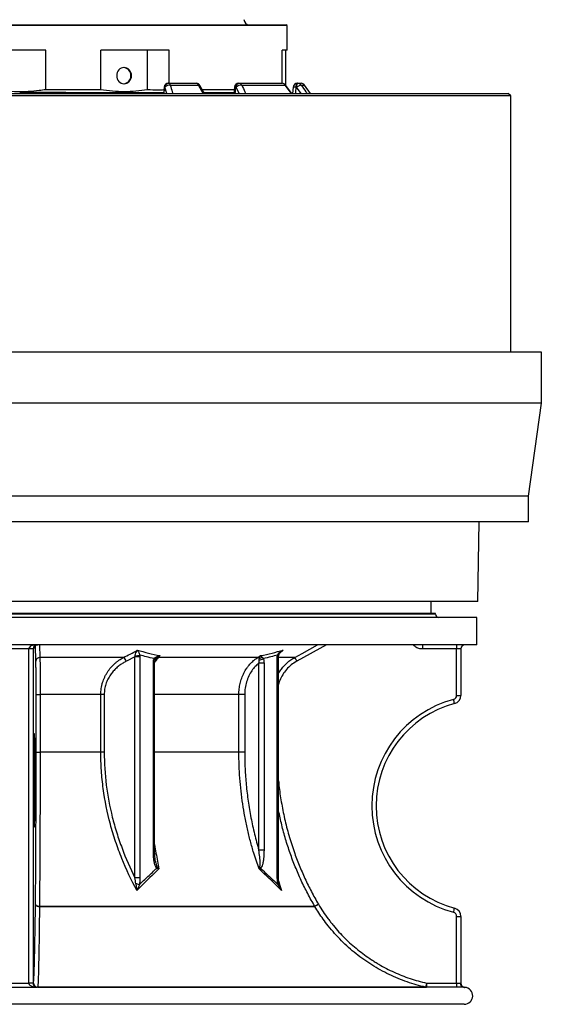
# Model space of a CAD drawing. Header units: millimetres. Extents: x 1298 to 2528, y 500 to 3537.
# Tile 2 of 6: x 1913 to 2528, y 500 to 1661. Entities that reach past the tile are written whole.
import ezdxf

# ---------------------------------------------------------------- set-up
doc = ezdxf.new("R2010")
doc.units = ezdxf.units.MM

msp = doc.modelspace()

# ---------------------------------------------------------------- linework, layer by layer
at = {"color": 7, "linetype": 'Continuous', "lineweight": 25}
for p, q in [((1913.5, 1653.8), (1598.5, 1653.8)), ((1599.5, 1654.8), (1913.5, 1654.8)), ((1913.5, 1654.8), (2227.5, 1654.8)), ((2228.5, 1653.8), (1913.5, 1653.8)), ((2228.5, 1653.8), (2227.5, 1654.8)), ((2228.5, 1624.8), (2228.5, 1653.8)), ((1943.5, 1624.8), (1883.5, 1624.8)), ((1943.5, 1578.2), (1943.5, 1624.8)), ((2063.6, 1624.8), (2008.4, 1624.8)), ((2008.4, 1578.2), (2008.4, 1624.8)), ((2089.3, 1624.8), (2063.6, 1624.8)), ((2063.6, 1578.2), (2063.6, 1624.8)), ((2089.3, 1585.8), (2089.3, 1624.8)), ((2227.1, 1624.8), (2222.8, 1624.8)), ((2222.8, 1585.8), (2222.8, 1624.8)), ((2228.5, 1624.8), (2227.1, 1624.8)), ((2227.1, 1583), (2227.1, 1624.8)), ((2083.2, 1581.3), (2082.5, 1573.8)), ((2084.2, 1581.2), (2083.9, 1581.2)), ((2088.2, 1585.8), (2088.5, 1585.8)), ((2088.5, 1585.8), (2121.2, 1585.8)), ((2090.6, 1583.7), (2123.7, 1583.7)), ((2131, 1573.8), (2125.5, 1583.3)), ((2166.4, 1581.2), (2165.7, 1573.8)), ((2168.3, 1581.2), (2167.9, 1581.2)), ((2171.4, 1585.8), (2171.8, 1585.8)), ((2171.8, 1585.8), (2222.5, 1585.8)), ((2174.9, 1583.7), (2226.3, 1583.7)), ((2233.9, 1573.8), (2226.5, 1583.7)), ((2235.5, 1581.1), (2235, 1573.8)), ((2239.7, 1581.2), (2239.2, 1581.2)), ((2240.5, 1585.8), (2241, 1585.8)), ((2241, 1585.8), (2244.9, 1585.8)), ((2256.2, 1573.8), (2249, 1583.7)), ((2492.5, 1570.8), (1334.5, 1570.8)), ((1337.5, 1573.8), (2489.5, 1573.8)), ((1913.2, 1574.8), (1913.8, 1574.8)), ((2008.4, 1578.2), (1943.5, 1578.2)), ((1967.2, 1574.8), (1968.1, 1573.8)), ((2166.2, 1578.2), (2128.6, 1578.2)), ((2492.5, 1570.8), (2489.5, 1573.8)), ((2492.5, 1268.7), (2492.5, 1570.8)), ((1913.5, 1268.7), (1298.5, 1268.7)), ((2528.5, 1268.7), (1913.5, 1268.7)), ((2528.5, 1208.7), (2528.5, 1268.7)), ((1913.5, 1208.7), (1298.5, 1208.7)), ((2528.5, 1208.7), (1913.5, 1208.7)), ((2513.5, 1098.7), (2528.5, 1208.7)), ((1913.5, 1098.7), (1313.5, 1098.7)), ((2513.5, 1098.7), (1913.5, 1098.7)), ((2513.5, 1068.7), (2513.5, 1098.7)), ((1913.5, 1068.7), (1313.5, 1068.7)), ((2513.5, 1068.7), (1913.5, 1068.7)), ((2453.5, 974.8), (2455.1, 1068.7)), ((2453.5, 974.8), (1373.5, 974.8)), ((2398.5, 960.7), (2398.5, 974.8)), ((2452.5, 955.7), (1374.5, 955.7)), ((2403.5, 960.7), (1423.5, 960.7)), ((2403.5, 959.7), (2403.5, 960.7)), ((2452.5, 923.7), (2452.5, 955.7)), ((2452.5, 923.7), (1374.5, 923.7)), ((1923.6, 918.7), (1903.4, 918.7)), ((1928.6, 918.7), (1923.6, 918.7)), ((1923.6, 524.7), (1923.6, 918.7)), ((1929.3, 918.7), (1928.6, 918.7)), ((1928.6, 918.7), (1928.6, 524.7)), ((1936.2, 923.7), (1936.7, 908.7)), ((2274.8, 923.7), (2239.9, 904.3)), ((2428.5, 918.7), (2388.2, 918.7)), ((2428.5, 864), (2428.5, 918.7)), ((2433.5, 918.7), (2428.5, 918.7)), ((2433.5, 918.7), (2433.5, 864)), ((2035.3, 908.7), (1936.7, 908.7)), ((2048.8, 909.4), (2038.7, 904.3)), ((2048.8, 909.4), (2049, 910.6)), ((2048.8, 648.8), (2048.8, 909.4)), ((2054.8, 909.4), (2048.8, 909.4)), ((2054.7, 911.4), (2054.8, 909.4)), ((2054.8, 909.4), (2054.8, 648.8)), ((2078.3, 910.8), (2076.4, 908.7)), ((2193.8, 908.7), (2076.4, 908.7)), ((2193.8, 908.7), (2197.2, 910.8)), ((2216.9, 909.4), (2217.1, 911.4)), ((2216.9, 648.8), (2216.9, 909.4)), ((2218.4, 648.8), (2218.4, 909.4)), ((2070.6, 681.5), (2070.6, 901.9)), ((2072, 681.5), (2072, 901.9)), ((2195.1, 681.5), (2195.1, 901.9)), ((2201.2, 901.9), (2195.1, 901.9)), ((2201.2, 901.9), (2201.2, 681.5)), ((1932.3, 797.1), (1932.3, 865)), ((1932.3, 865), (1936.9, 865)), ((2008.5, 865), (1936.9, 865)), ((1936.9, 865), (1936.9, 797.1)), ((2012.6, 865), (2008.5, 865)), ((2008.5, 797.1), (2008.5, 865)), ((2012.6, 865), (2012.6, 797.1)), ((2171.5, 797.1), (2171.5, 865)), ((2178.4, 865), (2171.5, 865)), ((2178.4, 865), (2178.4, 797.1)), ((2428.5, 864), (2433.5, 864)), ((1932.3, 797.1), (1936.9, 797.1)), ((2008.5, 797.1), (1936.9, 797.1)), ((2012.6, 797.1), (2008.5, 797.1)), ((2178.4, 797.1), (2171.5, 797.1)), ((2201.2, 681.5), (2195.1, 681.5)), ((2073.1, 668.1), (2073, 668.3)), ((2073.1, 668.4), (2073.1, 668.1)), ((2054.8, 648.8), (2048.8, 648.8)), ((2261.2, 615), (1936.1, 615)), ((1936.1, 615), (2261.2, 615)), ((2428.5, 524.7), (2428.5, 603.3)), ((2428.5, 603.3), (2433.5, 603.3)), ((2433.5, 603.3), (2433.5, 524.6)), ((1928.6, 524.7), (1923.6, 524.7)), ((1928.6, 524.7), (1929.2, 524.7)), ((2393.1, 524.7), (2428.5, 524.7)), ((2428.5, 524.7), (2433, 524.7)), ((1933.4, 519.7), (1933.4, 519.6)), ((2437.5, 519.7), (1933.4, 519.7)), ((1934.1, 519.8), (2392, 519.8)), ((2438.1, 519.6), (2438.1, 519.6)), ((2437.5, 499.7), (1389.5, 499.7))]:
    msp.add_line(p, q, dxfattribs=at)
at = {"color": 1, "linetype": 'Continuous', "lineweight": 25}
for p, q in [((2086.3, 1573.8), (2084.2, 1581.2)), ((2129.5, 1573.8), (2123.7, 1583.7)), ((2171.7, 1573.8), (2168.3, 1581.2)), ((2233.6, 1573.8), (2226.3, 1583.7)), ((2244.9, 1573.8), (2239.7, 1581.2)), ((2245, 1583.7), (2249, 1583.7)), ((1914.2, 1574.8), (1914.3, 1573.8)), ((2403.5, 959.7), (1423.5, 959.7)), ((1931.9, 904.3), (1931.3, 922.7)), ((2074.1, 907.8), (2073.8, 907.4)), ((2218.4, 909.4), (2216.9, 909.4)), ((2237.5, 908.7), (2218.4, 908.7)), ((2223.7, 917.2), (2219.8, 913.8)), ((2072, 901.9), (2070.6, 901.9)), ((2171.5, 865), (2072, 865)), ((2171.5, 797.1), (2072, 797.1)), ((2072, 681.5), (2070.6, 681.5)), ((2218.4, 648.8), (2216.9, 648.8))]:
    msp.add_line(p, q, dxfattribs=at)
at = {"color": 7, "linetype": 'Continuous', "lineweight": 25, "flags": 128}
for points in [[(2044.7, 1594.8), (2044.6, 1596.6), (2044.1, 1598.4), (2043.3, 1600), (2042.2, 1601.5), (2040.9, 1602.7), (2039.3, 1603.5), (2037.7, 1604.1), (2036, 1604.3), (2034.3, 1604.1), (2032.7, 1603.5), (2031.1, 1602.7), (2029.8, 1601.5), (2028.7, 1600), (2027.9, 1598.4), (2027.4, 1596.6), (2027.3, 1594.8), (2027.4, 1592.9), (2027.9, 1591.1), (2028.7, 1589.5), (2029.8, 1588), (2031.1, 1586.9), (2032.7, 1586), (2034.3, 1585.4), (2036, 1585.3), (2037.7, 1585.4), (2039.3, 1586), (2040.9, 1586.9), (2042.2, 1588), (2043.3, 1589.5), (2044.1, 1591.1), (2044.6, 1592.9), (2044.7, 1594.8)], [(2167.9, 1581.2), (2168, 1582.1), (2168.2, 1583), (2168.6, 1583.8), (2169, 1584.5), (2169.5, 1585), (2170.1, 1585.4), (2170.7, 1585.7), (2171.4, 1585.8)], [(2168.3, 1581.2), (2168.4, 1582.1), (2168.6, 1583), (2169, 1583.8), (2169.4, 1584.5), (2169.9, 1585), (2170.5, 1585.4), (2171.1, 1585.7), (2171.8, 1585.8)], [(2239.2, 1581.2), (2239.2, 1582.1), (2239.3, 1583), (2239.4, 1583.8), (2239.6, 1584.5), (2239.8, 1585), (2240, 1585.4), (2240.2, 1585.7), (2240.5, 1585.8)], [(2239.7, 1581.2), (2239.8, 1582.1), (2239.9, 1583), (2240, 1583.8), (2240.2, 1584.5), (2240.3, 1585), (2240.6, 1585.4), (2240.8, 1585.7), (2241, 1585.8)], [(2239.7, 1581.2), (2240.6, 1581.8), (2241.4, 1582.3), (2242.2, 1582.8), (2243, 1583.2), (2243.7, 1583.5), (2244.3, 1583.7), (2244.7, 1583.8), (2245, 1583.7)], [(2237.5, 908.7), (2246.2, 913.5), (2264.5, 923.7)], [(1936.1, 615), (1935.2, 615.1), (1934.3, 615.3), (1933.5, 615.5), (1932.8, 615.8), (1932.2, 616.2), (1931.8, 616.6), (1931.5, 617.1), (1931.4, 617.6)], [(1931.4, 617.6), (1931.5, 617.1), (1931.8, 616.6), (1932.2, 616.2), (1932.8, 615.8), (1933.5, 615.5), (1934.3, 615.3), (1935.2, 615.1), (1936.1, 615)], [(1936.1, 615), (1936.1, 615), (1936.1, 615), (1936.1, 615), (1936.1, 615), (1936.1, 615), (1936.1, 615), (1936.1, 615), (1936.1, 615)], [(1928.6, 524.6), (1928.5, 524.6), (1928.2, 524.6), (1927.7, 524.6), (1927.1, 524.6), (1926.3, 524.6), (1925.5, 524.6), (1924.5, 524.6), (1923.6, 524.6)]]:
    msp.add_lwpolyline(points, dxfattribs=at)
at = {"color": 1, "linetype": 'Continuous', "lineweight": 25, "flags": 128}
for points in [[(2226.5, 1583.7), (2226.5, 1583.8), (2226.3, 1583.7)], [(2072.6, 905.7), (2072.6, 905.7), (2072.6, 906), (2072.6, 906.2), (2072.4, 906.5), (2072.2, 906.8), (2071.8, 907.1), (2071.5, 907.4)], [(2218.5, 910.8), (2218.5, 910.8), (2218.4, 910.9), (2218.3, 911), (2218, 911.2), (2217.6, 911.3), (2217.1, 911.4)]]:
    msp.add_lwpolyline(points, dxfattribs=at)
at = {"color": 7, "linetype": 'Continuous', "lineweight": 25}
for centre, radius, start, end in [((2183.5, 1660.8), 6, 180, 270), ((2034.8, 1595.1), 9.18, 357.8046, 84.9075), ((2034.8, 1594.4), 9.18, 275.0925, 2.1961), ((2088.2, 1580.8), 5, 90, 174.2578), ((2088.5, 1581.1), 4.63, 93.9469, 179.2858), ((2088.8, 1581.1), 4.63, 93.9469, 179.2857), ((2090, 1575.8), 7.9, 85.2625, 137.1634), ((2088, 1583.1), 2.69, 12.4799, 79.5552), ((2121.2, 1580.8), 5, 30.3425, 90), ((2120.8, 1582.8), 3.03, 18.3075, 83.4619), ((2171.4, 1580.8), 5, 90, 174.7204), ((2174.5, 1574.8), 8.92, 87.0123, 134.1029), ((2171.6, 1582), 3.72, 26.4138, 87.2346), ((2222.5, 1580.8), 5, 36.4176, 90), ((2222.5, 1581.2), 4.57, 33.3129, 89.3745), ((2240.5, 1580.8), 5, 90, 176.317), ((2241, 1580.8), 4.92, 35.5482, 89.9022), ((2244.9, 1580.8), 5, 36, 90), ((2407.5, 959.7), 4, 180, 270), ((1934.3, 918.7), 5, 90.0043, 180.0044), ((2531.3, 919.9), 143.1, 178.4991, 180.501), ((2572, 919.9), 143.5, 178.5017, 180.4984), ((2438.5, 918.7), 5, 90, 180), ((1936.6, 904), 4.74, 88.817, 175.5496), ((2030.9, 901.8), 8.15, 18.0476, 57.8506), ((2046.8, 944.9), 34.4, 273.592, 283.1578), ((2072.1, 907.8), 1.99, 0.6561, 44.983), ((2076.3, 905.3), 3.36, 88.4752, 131.7892), ((2193.5, 905.4), 3.32, 47.484, 83.9211), ((2192.6, 918.7), 13.6, 282.7278, 304.231), ((2194.8, 914.5), 6.74, 278.2981, 308.3418), ((2388.2, 987.8), 170.2, 207.704, 209.3799), ((2458.5, 733.7), 130, 105.0261, 254.9739), ((2423.5, 864), 5, 285.0261, 0), ((2282.4, 819.7), 147.8, 13.5756, 15.5097), ((2423.5, 864), 10, 285.0261, 0), ((2458.5, 733.7), 125, 105.0261, 254.9739), ((2069.9, 662.2), 5.18, 334.2977, 353.7336), ((2190.2, 656.7), 7.71, 25.2442, 40.14), ((2046.6, 621), 21, 69.1646, 80.963), ((2416.5, 357.7), 300.5, 120.1716, 121.1172), ((2416.8, 360.5), 298.3, 120.494, 121.4466), ((2267.2, 618.6), 6.95, 210.3559, 210.5845), ((2282.4, 647.6), 147.8, 344.4904, 346.4243), ((2423.5, 603.3), 5, 0, 74.9739), ((2423.5, 603.3), 10, 0, 74.9739), ((1934.2, 524.7), 5, 179.9956, 269.9956), ((1934.2, 524.7), 4.96, 180.9782, 269.9113), ((2537.4, 490.5), 148.3, 166.6893, 168.6176), ((2536.3, 523.4), 143.2, 179.4999, 181.5), ((2572, 523.4), 143.5, 179.5016, 181.4983), ((2437.7, 524.4), 4.76, 177.0606, 266.7245), ((2438.5, 524.6), 5, 180.0002, 266.1727), ((2438.5, 524.6), 5, 179.9999, 244.2736), ((1932.9, 518.3), 1.35, 85.3393, 103.0424), ((1933.4, 524.7), 5, 265.063, 269.9998), ((1934.3, 519.8), 0.176, 178.5917, 223.3918), ((2393.1, 524.7), 5, 257.1575, 270), ((2437.5, 509.7), 10, 270, 86.1777)]:
    msp.add_arc(centre, radius, start, end, dxfattribs=at)
at = {"color": 1, "linetype": 'Continuous', "lineweight": 25}
for centre, radius, start, end in [((2074.7, 1491.1), 90.6, 84.2195, 84.6398), ((2124.3, 1582.1), 1.68, 43.8379, 109.862), ((2167.1, 1575.9), 5.32, 81.1818, 96.9148), ((2237.7, 1571.1), 10.2, 81.3023, 102.2441), ((2217.2, 642.7), 2.07, 281.9158, 330.0253)]:
    msp.add_arc(centre, radius, start, end, dxfattribs=at)
for centre, major_axis, ratio, start_param, end_param in [((2171.7, 4922.2), (438.7, 5783.4), 0.034827, 4.097557, 4.099133), ((2114.4, 4476.5), (342.1, 5516.4), 0.049347, 4.161315, 4.162899), ((1987, 4476.5), (125.5, 5516.4), 0.067633, 4.159793, 4.161377), ((1930.1, 763.7), (0, 55), 0.017463, 5.964763, 6.465035), ((1930.1, 763.7), (0, 55), 0.017463, 2.956216, 3.386904)]:
    msp.add_ellipse(centre, major_axis=major_axis, ratio=ratio, start_param=start_param, end_param=end_param, dxfattribs=at)
at = {"color": 7, "linetype": 'Continuous', "lineweight": 25}
for centre, major_axis, ratio, start_param, end_param in [((1933.4, 918.7), (9.83, 0), 0.508804, 1.570796, 3.141593), ((1933.4, 918.7), (0, 5), 0.965547, 0, 1.570796), ((1930.1, 763.7), (0, 55), 0.017463, 0.181849, 1.570796), ((1930.1, 763.7), (0, 55), 0.017463, 3.386904, 5.964763), ((1930.1, 763.7), (0, 55), 0.017463, 1.570796, 2.956216), ((1933.6, 524.7), (-10, 0), 0.999848, 0, 0.004016), ((1933.6, 524.7), (5, 0), 0.999543, 3.141593, 3.145609)]:
    msp.add_ellipse(centre, major_axis=major_axis, ratio=ratio, start_param=start_param, end_param=end_param, dxfattribs=at)
at = {"color": 1, "linetype": 'Continuous', "lineweight": 25}
for points, knots in [([(2090.6, 1583.7), (2091.4, 1581), (2092.3, 1577.7), (2093.3, 1574.4), (2093.5, 1573.8)], [0, 0, 0, 0, 0.8107453, 1, 1, 1, 1]), ([(2174.9, 1583.7), (2176.2, 1581), (2177.7, 1577.7), (2179.2, 1574.4), (2179.5, 1573.8)], [0, 0, 0, 0, 0.806737, 1, 1, 1, 1]), ([(2245, 1583.7), (2246.9, 1581), (2249.2, 1577.7), (2251.5, 1574.4), (2251.9, 1573.8)], [0, 0, 0, 0, 0.806736, 1, 1, 1, 1]), ([(1929.4, 919.4), (1929.3, 919.2), (1929.3, 918.8), (1929.3, 918.7), (1929.3, 918.7)], [0, 0, 0, 0, 0.440903, 1, 1, 1, 1]), ([(2076.4, 908.7), (2075.2, 907.3), (2073.7, 905.4), (2072.4, 903.1), (2072.1, 902.6)], [0, 0, 0, 0, 0.781183, 1, 1, 1, 1]), ([(2218.4, 889.8), (2218.7, 890.4), (2219.9, 892.7), (2222.6, 896.2), (2226.3, 900.4), (2230.5, 904.2), (2234.3, 906.9), (2236.7, 908.2), (2237.5, 908.7)], [0, 0, 0, 0, 0.075311, 0.281551, 0.487908, 0.694921, 0.901279, 1, 1, 1, 1]), ([(2223.7, 917.2), (2223.7, 917.2), (2222.8, 916.7), (2222.1, 916), (2221.3, 915.4)], [0, 0, 0, 0, 0.006186, 1, 1, 1, 1]), ([(2239.9, 904.3), (2239.2, 903.9), (2236.3, 902.3), (2231.6, 898.7), (2226.3, 893.2), (2222.2, 886.8), (2219.5, 881.3), (2218.7, 877.8), (2218.4, 876.8)], [0, 0, 0, 0, 0.067386, 0.278751, 0.490115, 0.701344, 0.912572, 1, 1, 1, 1]), ([(2218.4, 763), (2218.5, 761.2), (2219.2, 753), (2221.5, 738.1), (2225.3, 718.5), (2230.3, 698.9), (2236.2, 680.6), (2242.6, 663.7), (2249.4, 648), (2256.9, 632.5), (2262.6, 622.6), (2265.4, 617.6)], [0, 0, 0, 0, 0.033454, 0.161033, 0.29232, 0.423713, 0.555, 0.66573, 0.776461, 0.88823, 1, 1, 1, 1]), ([(2261.2, 615), (2258.3, 620.1), (2252.6, 630.1), (2244.9, 645.8), (2238, 661.7), (2231.9, 677.9), (2226.5, 694.4), (2222, 711.1), (2219.6, 722.4), (2218.4, 728)], [0, 0, 0, 0, 0.14312, 0.286407, 0.429694, 0.572813, 0.714964, 0.857862, 1, 1, 1, 1]), ([(2072, 688), (2072.6, 684.7), (2073.6, 678.1), (2075.4, 668.5), (2076.6, 662.4), (2077.2, 659.3)], [0, 0, 0, 0, 0.348288, 0.675321, 1, 1, 1, 1]), ([(2073.1, 668.1), (2073.2, 667.5), (2073.5, 665.9), (2074, 663.6), (2074.8, 662.1), (2075.1, 661.7)], [0, 0, 0, 0, 0.230313, 0.747183, 1, 1, 1, 1]), ([(2218.6, 644.5), (2218.7, 644.1), (2219.7, 640.5), (2220.8, 637), (2221.8, 633.8)], [0, 0, 0, 0, 0.0969881, 1, 1, 1, 1]), ([(2219.5, 639.8), (2219.7, 639.3), (2220.2, 637.5), (2221.1, 635.5), (2221.7, 634.1), (2221.8, 633.8), (2221.8, 633.8)], [0, 0, 0, 0, 0.267375, 0.853759, 0.997025, 1, 1, 1, 1])]:
    msp.add_open_spline(points, degree=3, knots=knots, dxfattribs=at)
at = {"color": 7, "linetype": 'Continuous', "lineweight": 25}
for points, knots in [([(1943.5, 1578.2), (1941, 1577.8), (1934.1, 1576.8), (1922.9, 1575.8), (1909.8, 1575.6), (1896.6, 1576.3), (1887.9, 1577.6), (1883.5, 1578.2)], [0, 0, 0, 0, 0.127076, 0.343039, 0.558997, 0.779493, 1, 1, 1, 1]), ([(1914.2, 1574.8), (1913.9, 1574.8), (1913.5, 1574.8), (1913, 1574.8), (1912.8, 1574.8)], [0, 0, 0, 0, 0.500045, 1, 1, 1, 1]), ([(1967.2, 1574.8), (1966.6, 1574.8), (1965.5, 1574.8), (1963.8, 1574.8), (1962.1, 1574.8), (1960.4, 1574.8), (1958.7, 1574.8), (1957, 1574.8), (1955.3, 1574.8), (1953.6, 1574.8), (1951.9, 1574.8), (1950.2, 1574.8), (1948.5, 1574.8), (1946.8, 1574.8), (1945.1, 1574.8), (1943.4, 1574.8), (1941.6, 1574.8), (1939.9, 1574.8), (1938.2, 1574.8), (1936.5, 1574.8), (1934.8, 1574.8), (1933.1, 1574.8), (1931.4, 1574.8), (1929.7, 1574.8), (1927.9, 1574.8), (1926.2, 1574.8), (1924.5, 1574.8), (1922.8, 1574.8), (1921.1, 1574.8), (1919.4, 1574.8), (1917.6, 1574.8), (1915.9, 1574.8), (1914.8, 1574.8), (1914.2, 1574.8)], [0, 0, 0, 0, 0.032299, 0.064586, 0.096862, 0.129128, 0.161384, 0.193632, 0.225873, 0.258108, 0.290337, 0.322562, 0.354783, 0.387002, 0.41922, 0.451437, 0.483654, 0.515873, 0.548095, 0.58032, 0.612549, 0.644784, 0.677025, 0.709273, 0.74153, 0.773796, 0.806072, 0.83836, 0.87066, 0.902973, 0.9353, 0.967642, 1, 1, 1, 1]), ([(1967.2, 1574.8), (1972.8, 1574.8), (1984.1, 1574.8), (2000.8, 1574.8), (2017.2, 1574.8), (2034.3, 1574.8), (2052, 1574.8), (2068.5, 1574.8), (2078.4, 1574.8), (2082.6, 1574.8)], [0, 0, 0, 0, 0.138215, 0.27643, 0.414645, 0.552859, 0.717078, 0.881297, 1, 1, 1, 1]), ([(2063.6, 1578.2), (2059.1, 1577.5), (2050.1, 1576.1), (2036.3, 1575.6), (2022.3, 1576.1), (2013, 1577.5), (2008.4, 1578.2)], [0, 0, 0, 0, 0.2466161, 0.4932178, 0.7466009, 1, 1, 1, 1]), ([(2082.9, 1577.9), (2080.7, 1577.8), (2074.3, 1577.4), (2067.9, 1577.9), (2063.6, 1578.2)], [0, 0, 0, 0, 0.331319, 1, 1, 1, 1]), ([(2130.5, 1574.8), (2131.9, 1574.8), (2138.4, 1574.8), (2148.9, 1574.8), (2159.2, 1574.8), (2164.5, 1574.8), (2165.8, 1574.8)], [0, 0, 0, 0, 0.110638, 0.491316, 0.871995, 1, 1, 1, 1]), ([(1929.3, 919.4), (1929.3, 919.4), (1929.3, 919.4), (1929.4, 919.4), (1929.4, 919.7), (1929.5, 920), (1929.7, 920.6), (1930, 921.3), (1930.5, 922), (1931.3, 922.7), (1932, 923.1), (1932.4, 923.3), (1932.4, 923.3)], [0, 0, 0, 0, 0.025923, 0.131269, 0.212537, 0.289743, 0.392427, 0.512178, 0.646819, 0.800213, 0.968819, 1, 1, 1, 1]), ([(1932.4, 923.3), (1932.7, 923.4), (1933.3, 923.6), (1934, 923.6), (1934.3, 923.6)], [0, 0, 0, 0, 0.5117429, 1, 1, 1, 1]), ([(2388.2, 918.7), (2387.6, 918.7), (2386.2, 918.7), (2383.9, 919.2), (2381.5, 920.1), (2379.4, 921.4), (2377.9, 922.7), (2377.1, 923.5), (2377, 923.7)], [0, 0, 0, 0, 0.13922, 0.339768, 0.540316, 0.740752, 0.941187, 1, 1, 1, 1]), ([(1936.7, 908.7), (1936.7, 907.6), (1936.7, 906.4), (1936.8, 903.8), (1936.8, 902.3), (1936.8, 900), (1936.8, 899.2), (1936.8, 897.6), (1936.8, 896.7), (1936.8, 894.1), (1936.8, 892.3), (1936.8, 888.5), (1936.9, 886.5), (1936.9, 883.9), (1936.9, 883.4), (1936.9, 882.4), (1936.9, 881.8), (1936.9, 880.3), (1936.9, 879.2), (1936.9, 876), (1936.9, 873.8), (1936.9, 870.5), (1936.9, 869.4), (1936.9, 867.2), (1936.9, 866.1), (1936.9, 865)], [0, 0, 0, 0, 0.125, 0.125, 0.25, 0.25, 0.3125, 0.3125, 0.375, 0.375, 0.5, 0.5, 0.625, 0.625, 0.65625, 0.65625, 0.6875, 0.6875, 0.75, 0.75, 0.875, 0.875, 0.9375, 0.9375, 1, 1, 1, 1]), ([(2008.5, 865), (2008.5, 867.4), (2008.7, 869.7), (2009.2, 873.2), (2009.4, 874.4), (2009.8, 876.1), (2010, 876.7), (2010.3, 877.8), (2010.4, 878.4), (2011.3, 881.2), (2012.2, 883.4), (2013.6, 886.5), (2014.1, 887.5), (2015, 889), (2015.3, 889.5), (2015.9, 890.5), (2016.2, 890.9), (2017.7, 893.3), (2019, 895.1), (2021.9, 898.4), (2023.4, 899.9), (2025.7, 902.1), (2026.6, 902.8), (2028.2, 904.1), (2029.1, 904.8), (2031.7, 906.6), (2033.4, 907.7), (2035.3, 908.7)], [0, 0, 0, 0, 0.125, 0.125, 0.1875, 0.1875, 0.21875, 0.21875, 0.25, 0.25, 0.375, 0.375, 0.4375, 0.4375, 0.46875, 0.46875, 0.5, 0.5, 0.625, 0.625, 0.75, 0.75, 0.8125, 0.8125, 0.875, 0.875, 1, 1, 1, 1]), ([(2035.3, 908.7), (2037.9, 910), (2043.5, 912.9), (2049, 915.7), (2051.9, 917.2)], [0, 0, 0, 0, 0.474443, 1, 1, 1, 1]), ([(2049, 910.6), (2049.1, 911.3), (2049.5, 913.1), (2050.5, 915.3), (2051.4, 916.6), (2051.9, 917.2), (2051.9, 917.2)], [0, 0, 0, 0, 0.253808, 0.603332, 0.997844, 1, 1, 1, 1]), ([(2051.9, 917.2), (2056.2, 916.1), (2064.9, 913.7), (2073.8, 911.8), (2078.3, 910.8)], [0, 0, 0, 0, 0.486761, 1, 1, 1, 1]), ([(2051.9, 917.2), (2051.9, 917.2), (2052.2, 916.8), (2052.9, 915.6), (2053.8, 913.7), (2054.4, 912.1), (2054.7, 911.4)], [0, 0, 0, 0, 0.002159, 0.397113, 0.746572, 1, 1, 1, 1]), ([(2071.5, 907.4), (2068.4, 908.1), (2062.8, 909.3), (2057.2, 910.8), (2054.7, 911.4)], [0, 0, 0, 0, 0.54476, 1, 1, 1, 1]), ([(2070.6, 901.9), (2070.6, 902.7), (2070.7, 904.3), (2071, 906.2), (2071.4, 907.2), (2071.5, 907.4)], [0, 0, 0, 0, 0.41232, 0.860871, 1, 1, 1, 1]), ([(2071.5, 907.4), (2071.6, 907.6), (2072.1, 908.3), (2072.9, 908.8), (2073.5, 909.2)], [0, 0, 0, 0, 0.240806, 1, 1, 1, 1]), ([(2072.1, 901.9), (2072.1, 902.2), (2072, 903), (2072.2, 904.1), (2072.4, 905.1), (2072.6, 905.5), (2072.6, 905.7)], [0, 0, 0, 0, 0.227878, 0.574843, 0.876609, 1, 1, 1, 1]), ([(2072.6, 905.7), (2072.7, 906), (2073, 906.6), (2073.4, 907.2), (2073.7, 907.5), (2073.7, 907.5)], [0, 0, 0, 0, 0.483171, 0.998713, 1, 1, 1, 1]), ([(2073.5, 909.2), (2073.9, 909.5), (2075.3, 910.1), (2076.9, 910.6), (2078.1, 910.8), (2078.3, 910.8), (2078.3, 910.8)], [0, 0, 0, 0, 0.3104819, 0.8809393, 0.9962327, 1, 1, 1, 1]), ([(2078.3, 910.8), (2078.3, 910.8), (2078.1, 910.7), (2077.1, 910.2), (2075.6, 909.3), (2074.5, 908.2), (2074.1, 907.8)], [0, 0, 0, 0, 0.003759, 0.118923, 0.689178, 1, 1, 1, 1]), ([(2171.5, 865), (2171.5, 867.2), (2171.7, 869.4), (2172.2, 873.8), (2172.6, 876), (2173.3, 879.2), (2173.6, 880.2), (2174.2, 882.3), (2174.6, 883.4), (2175.7, 886.4), (2176.6, 888.4), (2178.5, 892.2), (2179.6, 894.1), (2181.1, 896.3), (2181.4, 896.7), (2182, 897.5), (2182.3, 898), (2183.3, 899.2), (2183.9, 900), (2186, 902.3), (2187.4, 903.7), (2189.7, 905.7), (2190.5, 906.4), (2192.2, 907.6), (2193, 908.1), (2193.8, 908.7)], [0, 0, 0, 0, 0.125, 0.125, 0.25, 0.25, 0.3125, 0.3125, 0.375, 0.375, 0.5, 0.5, 0.625, 0.625, 0.65625, 0.65625, 0.6875, 0.6875, 0.75, 0.75, 0.875, 0.875, 0.9375, 0.9375, 1, 1, 1, 1]), ([(2195.6, 905.4), (2195.6, 906), (2195.6, 906.9), (2195.7, 907.6), (2195.7, 907.8)], [0, 0, 0, 0, 0.7354562, 1, 1, 1, 1]), ([(2195.7, 907.8), (2195.8, 908.2), (2196.1, 909.3), (2196.7, 910.2), (2197.1, 910.7), (2197.2, 910.8), (2197.2, 910.8)], [0, 0, 0, 0, 0.310822, 0.881077, 0.996241, 1, 1, 1, 1]), ([(2197.2, 910.8), (2201.7, 911.8), (2210.6, 913.7), (2219.4, 916.1), (2223.7, 917.2)], [0, 0, 0, 0, 0.513239, 1, 1, 1, 1]), ([(2197.2, 910.8), (2197.2, 910.8), (2197.2, 910.8), (2197.6, 910.6), (2198.1, 910.1), (2198.7, 909.5), (2198.9, 909.2)], [0, 0, 0, 0, 0.0037673, 0.1190607, 0.6895181, 1, 1, 1, 1]), ([(2198.9, 909.2), (2199.1, 909.1), (2199.5, 908.6), (2199.9, 907.9), (2200.3, 907.4)], [0, 0, 0, 0, 0.270522, 1, 1, 1, 1]), ([(2217.1, 911.4), (2214.5, 910.8), (2208.9, 909.3), (2203.3, 908.1), (2200.3, 907.4)], [0, 0, 0, 0, 0.45524, 1, 1, 1, 1]), ([(2200.3, 907.4), (2200.3, 907.3), (2200.4, 907.1), (2200.7, 906.2), (2201, 904.7), (2201.1, 903.1), (2201.2, 902.2), (2201.2, 901.9)], [0, 0, 0, 0, 0.045581, 0.137086, 0.503492, 0.870385, 1, 1, 1, 1]), ([(2217.1, 911.4), (2217.4, 912.1), (2218.3, 913.7), (2220.6, 915.6), (2222.6, 916.8), (2223.7, 917.2), (2223.7, 917.2)], [0, 0, 0, 0, 0.253428, 0.602887, 0.997841, 1, 1, 1, 1]), ([(2218.4, 909.4), (2218.4, 909.6), (2218.4, 910), (2218.5, 910.5), (2218.5, 910.8)], [0, 0, 0, 0, 0.24376, 1, 1, 1, 1]), ([(2218.5, 910.8), (2218.6, 911.1), (2218.7, 911.8), (2219.2, 913), (2220.1, 914.3), (2220.8, 915), (2221.2, 915.4)], [0, 0, 0, 0, 0.1741849, 0.4145595, 0.6935676, 1, 1, 1, 1]), ([(1932.3, 865), (1932.3, 866), (1932.3, 867), (1932.3, 869), (1932.3, 870), (1932.3, 872.9), (1932.3, 874.9), (1932.2, 877.8), (1932.2, 878.7), (1932.2, 880.6), (1932.2, 881.6), (1932.2, 884.3), (1932.2, 886.1), (1932.2, 889.5), (1932.1, 891.2), (1932.1, 893.5), (1932.1, 894.3), (1932.1, 895.8), (1932.1, 896.5), (1932, 898.6), (1932, 899.9), (1931.9, 902.3), (1931.9, 903.3), (1931.9, 904.3)], [0, 0, 0, 0, 0.0625, 0.0625, 0.125, 0.125, 0.25, 0.25, 0.3125, 0.3125, 0.375, 0.375, 0.5, 0.5, 0.625, 0.625, 0.6875, 0.6875, 0.75, 0.75, 0.875, 0.875, 1, 1, 1, 1]), ([(2038.7, 904.3), (2037.4, 903.6), (2034.7, 902.2), (2030.8, 899.5), (2026.9, 896.3), (2023.2, 892.5), (2019.8, 888.1), (2016.8, 883), (2014.4, 877.3), (2012.9, 871.3), (2012.7, 867.1), (2012.6, 865)], [0, 0, 0, 0, 0.096342, 0.192675, 0.302048, 0.411688, 0.520928, 0.640413, 0.759802, 0.879933, 1, 1, 1, 1]), ([(2195.1, 901.9), (2193.6, 900.6), (2190.6, 898), (2186.6, 892.9), (2183.1, 886.9), (2180.4, 880), (2178.7, 872.6), (2178.5, 867.5), (2178.4, 865)], [0, 0, 0, 0, 0.148629, 0.300419, 0.472814, 0.650209, 0.822605, 1, 1, 1, 1]), ([(2195.1, 901.9), (2195.2, 902.1), (2195.5, 903.1), (2195.7, 904.2), (2195.6, 905.2), (2195.6, 905.3), (2195.6, 905.4)], [0, 0, 0, 0, 0.140535, 0.874172, 0.958566, 1, 1, 1, 1]), ([(1929.9, 817.3), (1929.9, 817.4), (1929.9, 817.5), (1929.9, 817.5), (1929.9, 817.5)], [0, 0, 0, 0, 0.657663, 1, 1, 1, 1]), ([(1931.4, 617.6), (1931.6, 631.2), (1931.7, 645.3), (1931.8, 663.4), (1931.8, 667), (1931.9, 672.6), (1931.9, 674.4), (1931.9, 678.1), (1931.9, 680), (1932, 689.3), (1932, 696.8), (1932.1, 719.5), (1932.2, 734.7), (1932.3, 765.6), (1932.3, 781.3), (1932.3, 797.1)], [0, 0, 0, 0, 0.25, 0.25, 0.3125, 0.3125, 0.34375, 0.34375, 0.375, 0.375, 0.5, 0.5, 0.75, 0.75, 1, 1, 1, 1]), ([(1936.9, 797.1), (1936.9, 781.1), (1936.9, 765.2), (1936.8, 733.9), (1936.8, 718.4), (1936.7, 695.5), (1936.6, 687.9), (1936.6, 678.4), (1936.6, 676.5), (1936.6, 672.8), (1936.5, 670.9), (1936.5, 665.3), (1936.5, 661.6), (1936.4, 650.5), (1936.4, 643.3), (1936.3, 632.5), (1936.3, 629), (1936.2, 622), (1936.2, 618.5), (1936.1, 615)], [0, 0, 0, 0, 0.25, 0.25, 0.5, 0.5, 0.625, 0.625, 0.65625, 0.65625, 0.6875, 0.6875, 0.75, 0.75, 0.875, 0.875, 0.9375, 0.9375, 1, 1, 1, 1]), ([(2051.1, 633.8), (2044.5, 646), (2038.6, 658.7), (2030.8, 678.2), (2028.3, 684.8), (2024.9, 694.9), (2023.9, 698.3), (2021.8, 705.1), (2020.8, 708.5), (2016.2, 725.8), (2013.3, 739.8), (2010.5, 761.1), (2009.7, 768.2), (2009, 779), (2008.8, 782.6), (2008.6, 789.8), (2008.5, 793.4), (2008.5, 797.1)], [0, 0, 0, 0, 0.25, 0.25, 0.375, 0.375, 0.4375, 0.4375, 0.5, 0.5, 0.75, 0.75, 0.875, 0.875, 0.9375, 0.9375, 1, 1, 1, 1]), ([(2012.6, 797.1), (2012.6, 784), (2013.4, 771), (2016.7, 745.5), (2019, 732.9), (2023.7, 714.3), (2025.4, 708.1), (2028.3, 698.9), (2029.3, 695.8), (2031.4, 689.7), (2032.5, 686.7), (2038.1, 671.8), (2043.1, 660.1), (2048.8, 648.8)], [0, 0, 0, 0, 0.25, 0.25, 0.5, 0.5, 0.625, 0.625, 0.6875, 0.6875, 0.75, 0.75, 1, 1, 1, 1]), ([(2195.3, 659.3), (2193.2, 665.5), (2189.4, 676.3), (2185, 692.1), (2181.5, 706.5), (2178.5, 721.2), (2176, 736.1), (2174, 751.1), (2172.6, 766.3), (2171.7, 781.7), (2171.6, 791.9), (2171.5, 797.1)], [0, 0, 0, 0, 0.140962, 0.24686, 0.352758, 0.459397, 0.566037, 0.674133, 0.782229, 0.891115, 1, 1, 1, 1]), ([(2178.4, 797.1), (2178.5, 790.6), (2178.6, 777.7), (2180.1, 758.4), (2182.3, 739), (2185.6, 719.7), (2189.8, 700.4), (2193.3, 687.8), (2195.1, 681.5)], [0, 0, 0, 0, 0.164318, 0.328759, 0.493078, 0.662007, 0.83107, 1, 1, 1, 1]), ([(1929.9, 709.8), (1929.9, 709.8), (1929.9, 709.8), (1929.9, 709.9), (1929.9, 710), (1929.9, 710.1)], [0, 0, 0, 0, 0.05823, 0.603065, 1, 1, 1, 1]), ([(1929.9, 709.8), (1929.9, 709.8), (1929.9, 709.8), (1929.9, 709.9), (1929.9, 710)], [0, 0, 0, 0, 0.4056786, 1, 1, 1, 1]), ([(2074.6, 660), (2074.2, 660.5), (2073.4, 661.5), (2072.6, 663.5), (2071.8, 666.1), (2071.2, 669.6), (2070.8, 673.8), (2070.6, 677.8), (2070.6, 680.3), (2070.6, 681.5)], [0, 0, 0, 0, 0.106283, 0.197776, 0.289534, 0.477574, 0.666601, 0.855527, 1, 1, 1, 1]), ([(2073.1, 668.1), (2073, 668.4), (2072.8, 669.7), (2072.5, 672), (2072.2, 675.2), (2072.1, 678.4), (2072.1, 680.6), (2072.1, 681.5)], [0, 0, 0, 0, 0.090834, 0.287151, 0.528293, 0.803536, 1, 1, 1, 1]), ([(2196.1, 661.7), (2196.2, 662.1), (2196.6, 663.4), (2196.6, 666.1), (2196.5, 669.6), (2196, 674.8), (2195.5, 678.8), (2195.1, 681.5)], [0, 0, 0, 0, 0.084813, 0.214265, 0.4084, 0.602779, 1, 1, 1, 1]), ([(2201.2, 681.5), (2201.1, 678.6), (2201, 674.3), (2200.4, 668.6), (2199.6, 664.8), (2198.6, 661.8), (2197.6, 660.5), (2197.1, 660)], [0, 0, 0, 0, 0.372941, 0.563574, 0.753629, 0.892971, 1, 1, 1, 1]), ([(2077.2, 659.3), (2072.6, 655), (2063.8, 646.8), (2055.2, 638), (2051.1, 633.8)], [0, 0, 0, 0, 0.5180708, 1, 1, 1, 1]), ([(2054.1, 640.7), (2057.4, 644), (2060.8, 647.3), (2067.7, 653.7), (2071.1, 656.9), (2074.6, 660)], [0, 0, 0, 0, 0.5, 0.5, 1, 1, 1, 1]), ([(2077.2, 659.3), (2077.2, 659.3), (2077, 659.3), (2076, 659.5), (2075.2, 659.8), (2074.6, 660)], [0, 0, 0, 0, 0.0066596, 0.2153418, 1, 1, 1, 1]), ([(2075.1, 661.7), (2075.6, 661), (2076.2, 660.2), (2077, 659.4), (2077.2, 659.3), (2077.2, 659.3)], [0, 0, 0, 0, 0.7849624, 0.9936067, 1, 1, 1, 1]), ([(2195.3, 659.3), (2195.3, 659.3), (2195.3, 659.4), (2195.4, 660.2), (2195.8, 661), (2196.1, 661.7)], [0, 0, 0, 0, 0.0063942, 0.1995741, 1, 1, 1, 1]), ([(2197.1, 660), (2196.6, 659.8), (2195.9, 659.5), (2195.4, 659.3), (2195.3, 659.3), (2195.3, 659.3)], [0, 0, 0, 0, 0.8001384, 0.9933396, 1, 1, 1, 1]), ([(2221.8, 633.8), (2217.6, 638), (2208.9, 646.8), (2199.9, 655), (2195.3, 659.3)], [0, 0, 0, 0, 0.4819292, 1, 1, 1, 1]), ([(2197.1, 660), (2200.6, 656.9), (2204.1, 653.7), (2210.9, 647.3), (2214.3, 644), (2217.7, 640.7)], [0, 0, 0, 0, 0.5, 0.5, 1, 1, 1, 1]), ([(2049.9, 641.8), (2049.8, 643), (2049.6, 644.1), (2049.2, 646.5), (2049, 647.6), (2048.8, 648.8)], [0, 0, 0, 0, 0.5, 0.5, 1, 1, 1, 1]), ([(2049.9, 641.8), (2050, 640.4), (2050.2, 639), (2050.5, 637), (2050.6, 636.4), (2050.8, 635.4), (2050.8, 635.1), (2051, 634.4), (2051, 634.1), (2051.1, 633.8)], [0, 0, 0, 0, 0.5, 0.5, 0.75, 0.75, 0.875, 0.875, 1, 1, 1, 1]), ([(2054.1, 640.7), (2053.5, 639.5), (2053, 638.3), (2052.2, 636.6), (2052, 636), (2051.7, 635.2), (2051.5, 634.9), (2051.3, 634.3), (2051.2, 634), (2051.1, 633.8)], [0, 0, 0, 0, 0.5, 0.5, 0.75, 0.75, 0.875, 0.875, 1, 1, 1, 1]), ([(2054.8, 648.8), (2054.8, 647.4), (2054.7, 646.1), (2054.5, 643.4), (2054.3, 642), (2054.1, 640.7)], [0, 0, 0, 0, 0.5, 0.5, 1, 1, 1, 1]), ([(2217.7, 640.7), (2217.4, 642), (2217.2, 643.4), (2217, 646.1), (2216.9, 647.4), (2216.9, 648.8)], [0, 0, 0, 0, 0.5, 0.5, 1, 1, 1, 1]), ([(2217.7, 640.7), (2218.2, 639.5), (2218.9, 638.3), (2219.9, 636.6), (2220.3, 636), (2220.8, 635.2), (2221, 634.9), (2221.4, 634.3), (2221.6, 634), (2221.8, 633.8)], [0, 0, 0, 0, 0.5, 0.5, 0.75, 0.75, 0.875, 0.875, 1, 1, 1, 1]), ([(2219, 641.7), (2218.9, 641.9), (2218.7, 642.8), (2218.5, 644.5), (2218.4, 646.6), (2218.4, 648.1), (2218.4, 648.8)], [0, 0, 0, 0, 0.116207, 0.388834, 0.711361, 1, 1, 1, 1]), ([(2219.5, 639.9), (2219.5, 639.9), (2219.3, 640.5), (2219.2, 641.2), (2219.1, 641.7)], [0, 0, 0, 0, 0.137784, 1, 1, 1, 1]), ([(1929.2, 524.7), (1929.3, 526.2), (1929.4, 528), (1929.6, 530.7), (1929.6, 531.3), (1929.6, 532.5), (1929.7, 533.1), (1929.8, 535), (1929.8, 536.3), (1930, 540.5), (1930.1, 543.6), (1930.3, 550.4), (1930.4, 554), (1930.5, 560), (1930.6, 562.1), (1930.6, 565.3), (1930.7, 566.4), (1930.7, 568.6), (1930.7, 569.7), (1930.8, 575.4), (1930.9, 580.1), (1931.1, 590.1), (1931.2, 595.2), (1931.3, 606.1), (1931.4, 611.7), (1931.4, 617.6)], [0, 0, 0, 0, 0.125, 0.125, 0.15625, 0.15625, 0.1875, 0.1875, 0.25, 0.25, 0.375, 0.375, 0.5, 0.5, 0.5625, 0.5625, 0.59375, 0.59375, 0.625, 0.625, 0.75, 0.75, 0.875, 0.875, 1, 1, 1, 1]), ([(2265.4, 617.6), (2268.9, 611.7), (2272.7, 606), (2277.8, 599.2), (2278.8, 597.9), (2280.9, 595.2), (2282, 593.8), (2285.2, 589.9), (2287.4, 587.4), (2294.2, 579.9), (2303.8, 570.4), (2314.3, 561.9), (2322.5, 556), (2325.3, 554.1), (2329.5, 551.3), (2331, 550.4), (2333.9, 548.6), (2335.3, 547.7), (2342.6, 543.4), (2348.6, 540.3), (2360.9, 534.8), (2367.1, 532.3), (2379.9, 528), (2386.4, 526.2), (2393.1, 524.7)], [0, 0, 0, 0, 0.125, 0.125, 0.15625, 0.15625, 0.1875, 0.1875, 0.25, 0.25, 0.375, 0.5, 0.5, 0.5625, 0.5625, 0.59375, 0.59375, 0.625, 0.625, 0.75, 0.75, 0.875, 0.875, 1, 1, 1, 1]), ([(1936.1, 615), (1936.1, 614.9), (1936.1, 610.9), (1936, 603), (1935.9, 591.9), (1935.8, 581.4), (1935.6, 571.5), (1935.5, 562.2), (1935.3, 553.7), (1935.1, 546), (1935, 539), (1934.8, 532.8), (1934.6, 527.5), (1934.4, 523.1), (1934.2, 520.9), (1934.1, 519.8)], [0, 0, 0, 0, 0.001953, 0.084907, 0.168145, 0.251479, 0.334717, 0.417673, 0.501008, 0.58463, 0.668349, 0.751971, 0.835307, 0.917653, 1, 1, 1, 1]), ([(2392, 519.8), (2388.3, 520.7), (2380.9, 522.5), (2370.1, 526), (2359.4, 530), (2348.8, 534.8), (2338.4, 540.1), (2328.4, 546), (2318.8, 552.4), (2309.7, 559.2), (2300.9, 566.6), (2292.5, 574.6), (2284.5, 583.1), (2277.3, 591.6), (2271.1, 599.7), (2265.8, 607.4), (2262.7, 612.5), (2261.2, 615)], [0, 0, 0, 0, 0.068366, 0.136784, 0.20515, 0.275502, 0.345911, 0.416262, 0.484628, 0.553047, 0.621413, 0.691766, 0.762176, 0.832529, 0.892665, 0.946281, 1, 1, 1, 1]), ([(1932.6, 519.7), (1931.9, 519.7), (1930.6, 519.8), (1928.5, 520.2), (1926.4, 521), (1924.7, 522.2), (1924, 523.1), (1923.7, 523.8), (1923.6, 524.3), (1923.6, 524.6)], [0, 0, 0, 0, 0.173243, 0.347112, 0.615727, 0.794921, 0.882285, 0.921992, 1, 1, 1, 1]), ([(1928.6, 524.6), (1928.6, 524.3), (1928.6, 523.6), (1928.8, 523), (1929.2, 522.1), (1929.9, 521.1), (1931, 520.3), (1932, 519.8), (1932.7, 519.7), (1933, 519.7)], [0, 0, 0, 0, 0.080361, 0.176206, 0.210749, 0.394403, 0.668151, 0.833163, 1, 1, 1, 1]), ([(2433, 524.7), (2433.2, 524.7), (2433.5, 524.6), (2433.5, 524.6), (2433.5, 524.6)], [0, 0, 0, 0, 0.735751, 1, 1, 1, 1]), ([(1933.4, 519.6), (1933.4, 519.6), (1933.1, 519.6), (1932.8, 519.6), (1932.6, 519.7)], [0, 0, 0, 0, 0.023868, 1, 1, 1, 1]), ([(1933, 519.7), (1933.1, 519.7), (1933.2, 519.7), (1933.4, 519.6), (1933.4, 519.6)], [0, 0, 0, 0, 0.981657, 1, 1, 1, 1]), ([(2438.1, 519.6), (2438.1, 519.6), (2438.1, 519.6), (2437.7, 519.7), (2437.5, 519.7)], [0, 0, 0, 0, 0.036731, 1, 1, 1, 1])]:
    msp.add_open_spline(points, degree=3, knots=knots, dxfattribs=at)
for points in [[(1914.2, 1574.8), (1914.2, 1574.8), (1914.2, 1574.8), (1914.2, 1574.8)], [(1903.4, 524.6), (1906.8, 524.6), (1913.5, 524.6), (1920.2, 524.6), (1923.6, 524.6)], [(1933.4, 519.6), (1926.7, 519.6), (1913.5, 519.7), (1900.2, 519.6), (1893.6, 519.6)]]:
    msp.add_open_spline(points, degree=3, dxfattribs=at)

doc.saveas('drawing.dxf')
